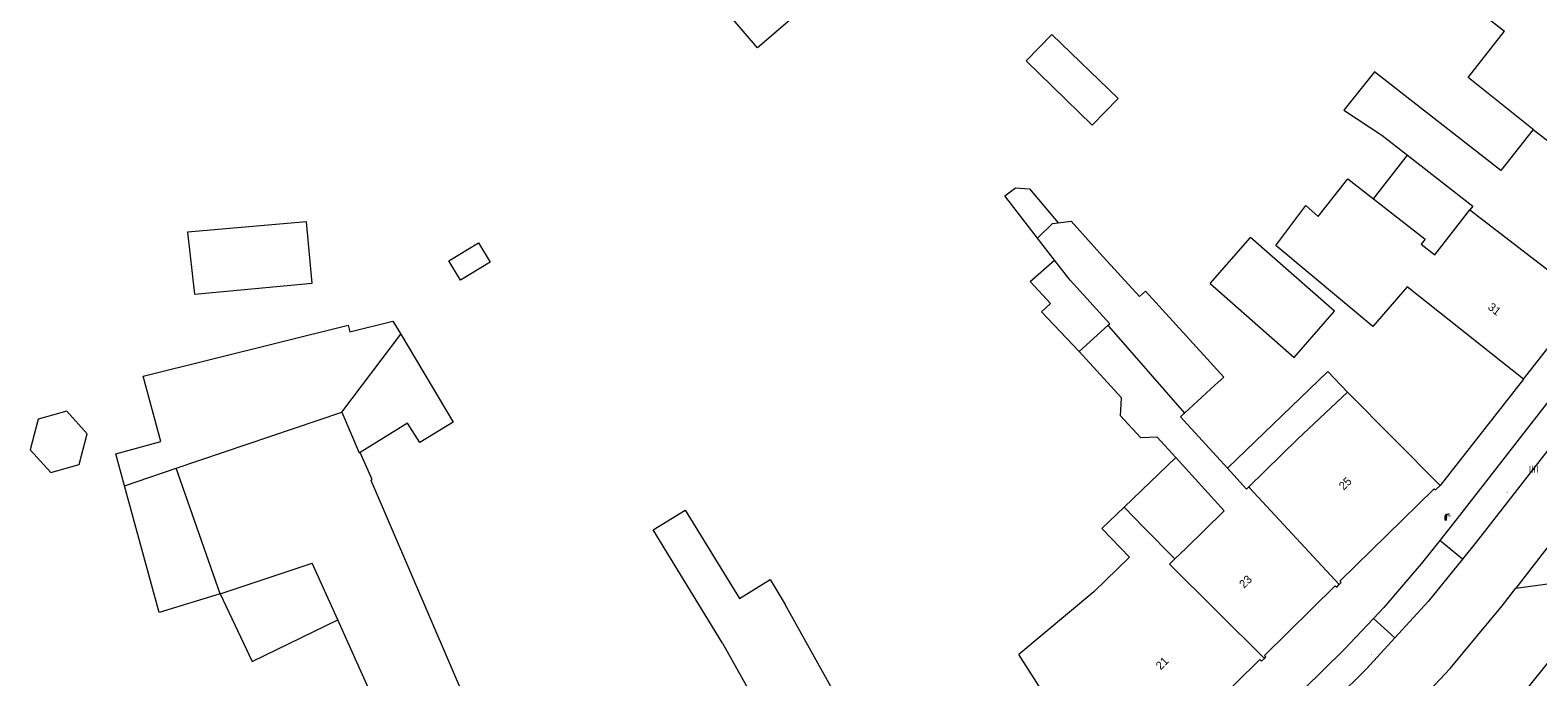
# Model space of a CAD drawing. Header units: metres. Extents: x 197457 to 198138, y 353986 to 354984.
# Tile 138 of 217: x 197796 to 197887, y 354547 to 354586. Entities that reach past the tile are written whole.
import ezdxf
from ezdxf.enums import TextEntityAlignment as Align

# ---------------------------------------------------------------- set-up
doc = ezdxf.new("R2010")
doc.units = ezdxf.units.M
doc.header["$MEASUREMENT"] = 0
for name, color, linetype, lineweight in [('bijgebouw', 1, 'Continuous', 13), ('dakrand hoofdgebouw', 1, 'Continuous', 0), ('grens individueel parkeervak', 7, 'Continuous', 0), ('grens WOZ object', 7, 'Continuous', 0), ('hoofdgebouw', 1, 'Continuous', 0), ('huisnummerreeks BGT', 7, 'Continuous', 0), ('kant verharding', 7, 'Continuous', 0), ('tussenmuur', 1, 'Continuous', 13), ('tussenmuur bijgebouw (GBKN Zuid)', 1, 'Continuous', 13), ('waterleidingput', 132, 'Continuous', 0)]:
    doc.layers.add(name, color=color, linetype=linetype, lineweight=lineweight)
doc.layers.add('kolk', color=7, linetype='Continuous', lineweight=0, true_color=0x104b6e)
doc.layers.add('lichtmast', color=7, linetype='Continuous', lineweight=0, true_color=0x104b6e)
doc.styles.add('Style-WORKING', font='WORKING.shx')

# ---------------------------------------------------------------- blocks, each defined once
blk = doc.blocks.new('kolk')
at = {"layer": 'kolk', "linetype": 'Continuous', "lineweight": 0, "true_color": 0xbd2877}
for points in [[(-0.49, -0.43), (-0.49, 0), (-0.49, 0.42), (-0.4, 0.42), (-0.4, 0), (-0.4, -0.43)], [(-0.19, -0.43), (-0.19, 0), (-0.19, 0.42), (-0.11, 0.42), (-0.11, 0), (-0.11, -0.43)], [(0.11, -0.43), (0.11, 0), (0.11, 0.42), (0.19, 0.42), (0.19, 0), (0.19, -0.43)], [(0.4, -0.43), (0.4, 0), (0.4, 0.42), (0.49, 0.42), (0.49, 0), (0.49, -0.43)]]:
    blk.add_hatch(color=232, dxfattribs=at).paths.add_polyline_path(points)
at = {"layer": 'kolk', "linetype": 'Continuous', "lineweight": 0, "true_color": 0x681648}
blk.add_hatch(color=219, dxfattribs=at).paths.add_polyline_path([(0.1, 0, 1), (-0.1, 0, 1)])
blk = doc.blocks.new('lichtmast')
at = {"layer": 'lichtmast', "linetype": 'Continuous', "lineweight": 0, "true_color": 0xbd2877}
for points in [[(0.15, 0.42, -0.344151), (0.3, 0.61), (0.43, 0.64, 0.960861), (0.4, 0.79), (0.1, 0.74, 0.366629), (-0.15, 0.45), (-0.15, -0.1), (0, -0.1, -0.414214), (-0.1, 0, -1), (0.1, 0, -0.414214), (0, -0.1), (0.15, -0.1)], [(0.35, 0.55, 1), (0.3, 0.56), (0.23, 0.32, 1), (0.28, 0.31)], [(0.42, 0.58, 1), (0.38, 0.57), (0.44, 0.33, 1), (0.48, 0.34)], [(0.49, 0.61, 1), (0.45, 0.58), (0.63, 0.4, 1), (0.66, 0.43)]]:
    blk.add_hatch(color=232, dxfattribs=at).paths.add_polyline_path(points)
at = {"layer": 'lichtmast', "linetype": 'Continuous', "lineweight": 0, "true_color": 0x681648}
blk.add_hatch(color=219, dxfattribs=at).paths.add_polyline_path([(-0.1, 0, 1), (0.1, 0, 1)])
blk = doc.blocks.new('waterleidingput')
at = {"layer": 'waterleidingput', "linetype": 'Continuous', "lineweight": 0, "true_color": 0x248bcb}
h = blk.add_hatch(color=142, dxfattribs=at)
edge = h.paths.add_edge_path()
edge.add_spline(control_points=[(0.44, 0), (0.44, 0.04), (0.43, 0.09), (0.36, 0.2), (0.28, 0.26), (0.09, 0.32), (-0.02, 0.33), (-0.22, 0.29), (-0.31, 0.24), (-0.42, 0.12), (-0.44, 0.06), (-0.44, -0.06), (-0.42, -0.12), (-0.33, -0.22), (-0.28, -0.26), (-0.1, -0.33), (0.04, -0.33), (0.27, -0.27), (0.37, -0.2), (0.43, -0.08), (0.44, -0.04), (0.44, 0)], knot_values=[0, 0, 0, 0, 0.060484, 0.060484, 0.178041, 0.178041, 0.295599, 0.295599, 0.413157, 0.413157, 0.498623, 0.498623, 0.584089, 0.584089, 0.669555, 0.669555, 0.808438, 0.808438, 0.94732, 0.94732, 1, 1, 1, 1], degree=3, periodic=0)
edge = h.paths.add_edge_path(flags=16)
edge.add_ellipse((0, 0), major_axis=(0.392, 0), ratio=0.689655, start_angle=0, end_angle=360)
for points in [[(-0.05, -0.09, -0.141608), (-0.09, -0.05), (-0.1, -0.09), (-0.17, 0.18), (-0.22, 0.18), (-0.12, -0.17), (-0.07, -0.17)], [(0.03, 0.18), (-0.02, 0.18), (-0.05, 0.09, -0.269854), (0.05, 0.09)], [(0.23, 0.18), (0.18, 0.18), (0.1, -0.09), (0.09, -0.05, -0.141608), (0.05, -0.09), (0.08, -0.17), (0.13, -0.17)]]:
    blk.add_hatch(color=142, dxfattribs=at).paths.add_polyline_path(points)
at = {"layer": 'waterleidingput', "linetype": 'Continuous', "lineweight": 0, "true_color": 0x104b6e}
blk.add_hatch(color=156, dxfattribs=at).paths.add_polyline_path([(0.1, 0, 1), (-0.1, 0, 1)])

msp = doc.modelspace()

# ---------------------------------------------------------------- linework, layer by layer
at = {"layer": 'bijgebouw', "linetype": 'Continuous', "lineweight": 13}
for p, q in [((197857.784, 354572.155), (197856.74, 354573.501)), ((197867.217, 354570.739), (197869.673, 354573.54)), ((197865.658, 354562.871), (197867.517, 354564.565)), ((197816.296, 354558.822), (197822.946, 354543.352))]:
    msp.add_line(p, q, dxfattribs=at)
at = {"layer": 'bijgebouw', "linetype": 'Continuous', "lineweight": 13, "flags": 128}
for points in [[(197844.135, 354588.796), (197839.753, 354585.045), (197836.18, 354589.218), (197840.562, 354592.97), (197844.135, 354588.796)], [(197856.053, 354584.24), (197857.617, 354585.852), (197861.636, 354581.954), (197860.072, 354580.342), (197856.053, 354584.24)], [(197805.169, 354573.853), (197805.601, 354570.095), (197812.751, 354570.754), (197812.398, 354574.483), (197805.169, 354573.853)], [(197858.001, 354574.422), (197858.785, 354574.516), (197860.538, 354572.584)], [(197867.217, 354570.739), (197872.319, 354566.263), (197874.775, 354569.064), (197869.673, 354573.54)], [(197860.538, 354572.584), (197862.941, 354569.947), (197863.305, 354570.279), (197868.06, 354565.06), (197867.517, 354564.565)], [(197818.116, 354567.661), (197821.297, 354562.34), (197819.268, 354561.088), (197818.531, 354562.28), (197815.644, 354560.498)], [(197816.296, 354558.822), (197816.383, 354558.863), (197815.644, 354560.498)], [(197807.154, 354551.914), (197803.453, 354550.792), (197801.361, 354558.468)], [(197818.928, 354541.339), (197818.428, 354541.141), (197814.289, 354550.335)]]:
    msp.add_lwpolyline(points, dxfattribs=at)
at = {"layer": 'dakrand hoofdgebouw', "linetype": 'Continuous', "lineweight": 0, "flags": 128}
msp.add_lwpolyline([(197864, 354561.423), (197863.021, 354561.384), (197861.791, 354562.724), (197861.836, 354563.798)], dxfattribs=at)
at = {"layer": 'grens individueel parkeervak', "linetype": 'Continuous', "lineweight": 0}
for p, q in [((197889.389, 354556.938), (197885.766, 354552.265)), ((197882.536, 354554.018), (197881.15, 354555.144)), ((197878.432, 354549.245), (197877.135, 354550.432))]:
    msp.add_line(p, q, dxfattribs=at)
at = {"layer": 'grens individueel parkeervak', "linetype": 'Continuous', "lineweight": 0, "flags": 128}
for points in [[(197881.15, 354555.144), (197880.036, 354553.739), (197877.752, 354551.09), (197877.135, 354550.432)], [(197885.766, 354552.265), (197888.302, 354552.596), (197890.813, 354555.834)], [(197882.536, 354554.018), (197880.455, 354551.456), (197878.432, 354549.245)], [(197877.135, 354550.432), (197875.36, 354548.538), (197872.866, 354546.09)], [(197878.432, 354549.245), (197876.711, 354547.364), (197872.962, 354543.673), (197872.798, 354543.526)]]:
    msp.add_lwpolyline(points, dxfattribs=at)
at = {"layer": 'grens WOZ object', "linetype": 'Continuous', "lineweight": 0}
for p, q in [((197877.133, 354575.875), (197879.197, 354578.526)), ((197821.03, 354572.111), (197822.826, 354573.205)), ((197822.826, 354573.205), (197823.54, 354572.033)), ((197821.744, 354570.939), (197821.03, 354572.111)), ((197823.54, 354572.033), (197821.744, 354570.939)), ((197858.729, 354570.935), (197857.784, 354572.155)), ((197859.276, 354566.608), (197861.031, 354568.207)), ((197814.546, 354562.928), (197818.116, 354567.661)), ((197875.566, 354564.145), (197872.522, 354561.307)), ((197796.118, 354562.518), (197795.631, 354560.661)), ((197797.851, 354562.997), (197796.118, 354562.518)), ((197799.097, 354561.619), (197797.851, 354562.997)), ((197804.499, 354559.55), (197814.546, 354562.928)), ((197798.61, 354559.762), (197799.097, 354561.619)), ((197795.631, 354560.661), (197796.877, 354559.283)), ((197872.522, 354561.307), (197869.566, 354558.405)), ((197796.877, 354559.283), (197798.61, 354559.762)), ((197862.007, 354557.181), (197865.133, 354560.179)), ((197865.133, 354560.179), (197868.079, 354556.945)), ((197801.361, 354558.468), (197804.499, 354559.55)), ((197868.274, 354559.531), (197869.425, 354558.267)), ((197869.566, 354558.405), (197869.425, 354558.267)), ((197862.007, 354557.181), (197863.203, 354555.942)), ((197868.079, 354556.945), (197865.757, 354554.665)), ((197865.09, 354554.034), (197863.203, 354555.942)), ((197865.757, 354554.665), (197865.09, 354554.034)), ((197807.154, 354551.914), (197812.736, 354553.786)), ((197814.289, 354550.335), (197812.736, 354553.786))]:
    msp.add_line(p, q, dxfattribs=at)
at = {"layer": 'grens WOZ object', "linetype": 'Continuous', "lineweight": 0, "flags": 128}
for points in [[(197879.197, 354578.526), (197883.156, 354575.433), (197882.979, 354575.206)], [(197856.74, 354573.501), (197854.775, 354576.058), (197855.414, 354576.536), (197856.263, 354576.491), (197858.001, 354574.422)], [(197877.133, 354575.875), (197880.268, 354573.425), (197880.027, 354573.118), (197880.847, 354572.478), (197882.979, 354575.206)], [(197856.74, 354573.501), (197857.665, 354574.382), (197858.001, 354574.422)], [(197859.276, 354566.608), (197856.982, 354569.03), (197857.545, 354569.522), (197856.31, 354570.867), (197857.784, 354572.155)], [(197861.031, 354568.207), (197861.131, 354568.298), (197858.729, 354570.935)], [(197801.361, 354558.468), (197800.83, 354560.415), (197803.558, 354561.158), (197802.48, 354565.115), (197814.926, 354568.219), (197815.03, 354567.8), (197817.643, 354568.452), (197818.116, 354567.661)], [(197875.566, 354564.145), (197874.369, 354565.411), (197868.274, 354559.531)], [(197807.154, 354551.914), (197809.094, 354547.823), (197814.289, 354550.335)]]:
    msp.add_lwpolyline(points, dxfattribs=at)
at = {"layer": 'hoofdgebouw', "linetype": 'Continuous', "lineweight": 0}
for p, q in [((197883.519, 354587.268), (197885.087, 354586.043)), ((197877.64, 354579.742), (197879.197, 354578.526)), ((197886.226, 354564.939), (197879.176, 354570.532)), ((197886.226, 354564.939), (197890.026, 354569.792)), ((197859.276, 354566.608), (197861.836, 354563.798)), ((197881.173, 354558.496), (197875.566, 354564.145)), ((197865.61, 354562.827), (197865.658, 354562.871)), ((197864, 354561.423), (197865.133, 354560.179)), ((197860.172, 354552.046), (197855.625, 354548.229)), ((197844.89, 354545.061), (197841.447, 354551.279)), ((197837.646, 354548.927), (197841.184, 354542.611)), ((197861.072, 354539.698), (197855.625, 354548.229))]:
    msp.add_line(p, q, dxfattribs=at)
at = {"layer": 'hoofdgebouw', "linetype": 'Continuous', "lineweight": 0, "flags": 128}
for points in [[(197886.819, 354580.086), (197882.873, 354583.243), (197885.087, 354586.043)], [(197879.333, 354581.909), (197877.192, 354583.589), (197875.341, 354581.253), (197877.64, 354579.742)], [(197886.819, 354580.086), (197884.861, 354577.59), (197879.333, 354581.909)], [(197873.786, 354574.809), (197875.571, 354577.095), (197877.133, 354575.875)], [(197879.176, 354570.532), (197877.085, 354568.142), (197871.202, 354573.044), (197873.035, 354575.474), (197873.786, 354574.809)], [(197865.61, 354562.827), (197865.424, 354562.658), (197868.274, 354559.531)], [(197875.056, 354552.478), (197875.178, 354552.599), (197875.096, 354552.69), (197880.811, 354558.297), (197880.904, 354558.228), (197881.173, 354558.496)], [(197837.646, 354548.927), (197833.431, 354555.792), (197835.378, 354556.987), (197838.66, 354551.64), (197840.523, 354552.784), (197841.447, 354551.279)], [(197860.172, 354552.046), (197862.34, 354554.139), (197860.66, 354555.88), (197862.007, 354557.181)], [(197870.512, 354548.004), (197870.603, 354548.093), (197870.525, 354548.185), (197874.813, 354552.401), (197874.905, 354552.327), (197875.056, 354552.478)], [(197862.825, 354540.997), (197864.176, 354541.998), (197864.307, 354541.892), (197864.579, 354542.154), (197864.479, 354542.256), (197870.24, 354547.942), (197870.336, 354547.832), (197870.512, 354548.004)], [(197884.24, 354543.567), (197886.179, 354545.998), (197886.282, 354545.932), (197888.08, 354548.178)]]:
    msp.add_lwpolyline(points, dxfattribs=at)
at = {"layer": 'kant verharding', "linetype": 'Continuous', "lineweight": 0}
msp.add_line((197886.226, 354564.939), (197881.173, 354558.496), dxfattribs=at)
at = {"layer": 'kant verharding', "linetype": 'Continuous', "lineweight": 0, "flags": 128}
for points in [[(197888.454, 354564.516), (197882.207, 354556.478), (197881.15, 354555.144)], [(197889.876, 354563.411), (197883.369, 354555.043), (197882.536, 354554.018)], [(197874.324, 354540.056), (197878.344, 354543.74), (197881.793, 354547.383), (197884.938, 354551.197), (197885.766, 354552.265)]]:
    msp.add_lwpolyline(points, dxfattribs=at)
at = {"layer": 'tussenmuur', "linetype": 'Continuous', "lineweight": 13}
for p, q in [((197886.819, 354580.086), (197893.828, 354574.646)), ((197882.979, 354575.206), (197890.026, 354569.792))]:
    msp.add_line(p, q, dxfattribs=at)
at = {"layer": 'tussenmuur', "linetype": 'Continuous', "lineweight": 13, "flags": 128}
for points in [[(197861.031, 354568.207), (197861.087, 354568.14), (197865.658, 354562.871)], [(197869.566, 354558.405), (197869.609, 354558.356), (197875.056, 354552.478)], [(197870.512, 354548.004), (197864.764, 354553.726), (197865.09, 354554.034)]]:
    msp.add_lwpolyline(points, dxfattribs=at)
at = {"layer": 'tussenmuur bijgebouw (GBKN Zuid)', "linetype": 'Continuous', "lineweight": 13}
msp.add_line((197807.154, 354551.914), (197804.499, 354559.55), dxfattribs=at)
at = {"layer": 'tussenmuur bijgebouw (GBKN Zuid)', "linetype": 'Continuous', "lineweight": 13, "flags": 128}
msp.add_lwpolyline([(197814.546, 354562.928), (197815.595, 354560.468), (197815.644, 354560.498)], dxfattribs=at)

# ---------------------------------------------------------------- block references
at = {"layer": 'kolk', "linetype": 'Continuous', "lineweight": 0, "xscale": 0.5, "yscale": 0.5}
msp.add_blockref('kolk', (197886.848, 354559.48), dxfattribs=at)
at = {"layer": 'lichtmast', "linetype": 'Continuous', "lineweight": 0, "xscale": 0.5, "yscale": 0.5}
msp.add_blockref('lichtmast', (197881.51, 354556.401), dxfattribs=at)
at = {"layer": 'waterleidingput', "linetype": 'Continuous', "lineweight": 0, "xscale": 0.1, "yscale": 0.1, "zscale": 0.1}
for p in [(197885.263, 354558.076), (197877.023, 354548.23)]:
    msp.add_blockref('waterleidingput', p, dxfattribs=at)

# ---------------------------------------------------------------- texts
at = {"layer": 'huisnummerreeks BGT', "linetype": 'Continuous', "lineweight": 0, "style": 'Style-WORKING'}
for s, rotation, p in [('31', 321.9, (197884.477, 354569.193)), ('25', 44.5, (197875.419, 354558.611)), ('23', 44.5, (197869.369, 354552.658)), ('21', 44.6, (197864.311, 354547.711))]:
    msp.add_text(s, height=0.5, rotation=rotation, dxfattribs=at).set_placement(p, align=Align.MIDDLE_CENTER)

doc.saveas('drawing.dxf')
